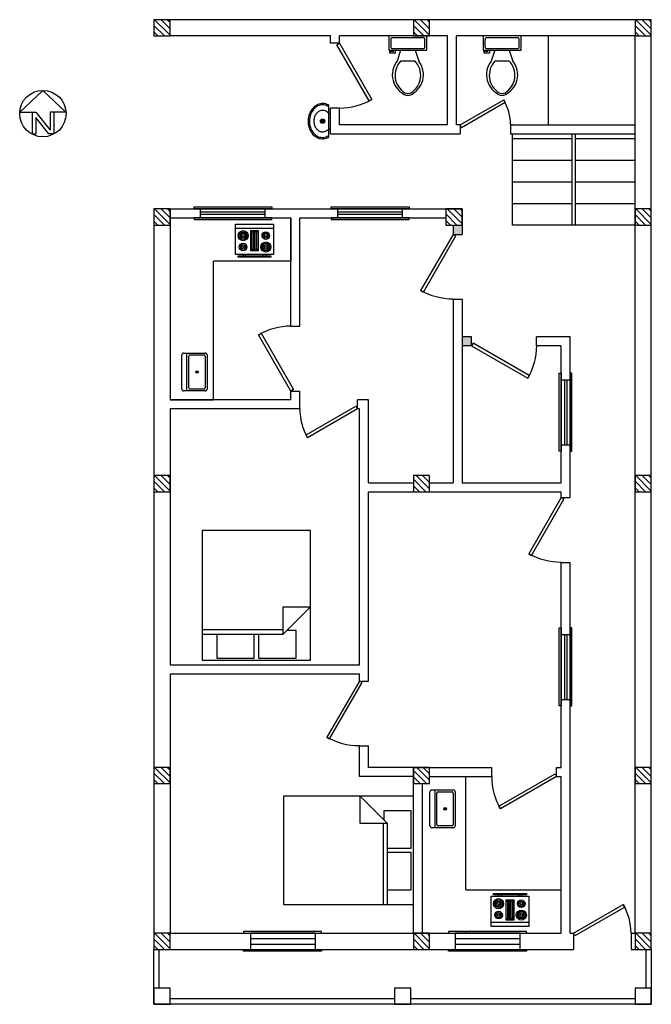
# Model space of a CAD drawing. Header units: inches. Extents: x -273 to 77, y 2307 to 2853.
import ezdxf

# ---------------------------------------------------------------- set-up
doc = ezdxf.new("R2010")
doc.units = ezdxf.units.IN

# ---------------------------------------------------------------- blocks, each defined once
blk = doc.blocks.new('*U3')
for p, q in [((0, 0), (0, -5)), ((36, 0), (36, -5))]:
    blk.add_line(p, q)
blk.add_lwpolyline([(0, 0), (31.18, 18), (32.05, 16.48), (0.87, -1.52)], close=True)
blk.add_arc((0, 0), 36, 0, 30)
blk = doc.blocks.new('*U4')
for p, q in [((0, 0), (0, -5)), ((28, 0), (28, -5))]:
    blk.add_line(p, q)
blk.add_lwpolyline([(0, 0), (24.25, 14), (25.12, 12.48), (0.87, -1.52)], close=True)
blk.add_arc((0, 0), 28, 0, 30)
blk = doc.blocks.new('Window')
for p, q in [((0, 6.11), (36, 6.11)), ((0, 2.89), (36, 2.89))]:
    blk.add_line(p, q)
for points in [[(-3.78, 9), (39.46, 9), (39.46, 9.86), (-3.78, 9.86)], [(0, 0), (36, 0), (36, 9), (0, 9)], [(-3.78, 0), (39.46, 0), (39.46, -1.06), (-3.78, -1.06)]]:
    blk.add_lwpolyline(points, close=True)
blk = doc.blocks.new('5 inch window')
for p, q in [((-28.14, 2532.39), (-28.14, 2496.39)), ((-26.93, 2532.39), (-26.93, 2496.39))]:
    blk.add_line(p, q)
for points in [[(-30.03, 2536.17), (-30.03, 2492.93), (-31.1, 2492.93), (-31.1, 2536.17)], [(-25.03, 2536.17), (-25.03, 2492.93), (-24.17, 2492.93), (-24.17, 2536.17)], [(-30.03, 2532.39), (-30.03, 2496.39), (-25.03, 2496.39), (-25.03, 2532.39)]]:
    blk.add_lwpolyline(points, close=True)
blk = doc.blocks.new('Toilet - top')
for p, q in [((9.5, -6), (9.5, -2)), ((-10, -8.5), (-8, -8.5)), ((-10, -9.5), (-10, -8.5)), ((-7, -9.5), (-10, -9.5)), ((-8, -8.5), (-8, -8)), ((-7, -8), (-7, -9.5)), ((-4, -8), (-6, -14)), ((4, -8), (6, -14)), ((4, -14), (-4, -14))]:
    blk.add_line(p, q)
blk.add_lwpolyline([(10.5, -8), (10.5, 0), (-10.5, 0), (-10.5, -8)], close=True)
for points in [[(-9.5, -2), (-9.5, -6)], [(8.5, -1), (-8.5, -1)], [(-8.5, -7), (8.5, -7)]]:
    blk.add_lwpolyline(points)
for centre, radius, start, end in [((-8.62, -1.88), 0.884, 81.8699, 188.1301), ((8.62, -1.88), 0.884, 351.8699, 98.1301), ((-8.62, -6.12), 0.884, 171.8699, 278.1301), ((8.62, -6.12), 0.884, 261.8699, 8.1301), ((3.52, -21.58), 12.17, 141.4691, 247.9714), ((4.2, -21.82), 11.33, 136.3677, 238.9468), ((-3.52, -21.58), 12.17, 292.0284, 38.5307), ((-4.2, -21.82), 11.33, 301.053, 43.6321), ((0, -27.88), 4, 245.7318, 294.2682), ((0, -29), 4, 254.8605, 285.1395)]:
    blk.add_arc(centre, radius, start, end)
blk = doc.blocks.new('Sink')
for p, q in [((0, -8.86), (0, 8.86)), ((-3.38, -0.86), (-3.38, 0.74)), ((-4.18, -0.06), (-2.58, -0.06))]:
    blk.add_line(p, q)
at = {"linetype": 'Continuous'}
for points in [[(0, 8.86, 0.003682), (-0.11, 8.92, 0.117634), (-3.07, 9.73, 0.117634), (-6.07, 9.12, 0.104469), (-8.82, 7.05, 0.090016), (-10.64, 4.01, 0.08192), (-11.39, 0.2, 0.08192), (-10.89, -3.65, 0.090016), (-9.27, -6.79, 0.104469), (-6.66, -9.04, 0.117634), (-3.7, -9.84, 0.117634), (-0.69, -9.23, 0.023465), (0, -8.86, 0.023465)], [(0, 7.96, 0.020593), (-0.54, 8.28, 0.118622), (-3.25, 8.97, 0.118622), (-5.98, 8.36, 0.104678), (-8.47, 6.4, 0.089562), (-10.08, 3.57, 0.081185), (-10.7, 0.05, 0.081185), (-10.17, -3.5, 0.089562), (-8.65, -6.37, 0.104678), (-6.22, -8.39, 0.118622), (-3.51, -9.08, 0.118622), (-0.78, -8.47, 0.029377), (0, -8.03)], [(0, 4.2, 0.098233), (-1.52, 5.43, 0.118283), (-3.32, 5.88, 0.118283), (-5.12, 5.47, 0.104607), (-6.75, 4.18, 0.089718), (-7.8, 2.32, 0.081436), (-8.21, 0, 0.081436), (-7.86, -2.33, 0.089718), (-6.84, -4.22, 0.104607), (-5.24, -5.54, 0.118283), (-3.45, -5.99, 0.118283), (-1.65, -5.58, 0.104607), (-0.01, -4.29, 0.000888), (0, -4.27)]]:
    blk.add_lwpolyline(points, format="xyb", dxfattribs=at)
for radius in [1.2, 0.8]:
    blk.add_circle((-3.38, -0.06), radius)
blk = doc.blocks.new('Bed')
at = {"linetype": 'Continuous'}
for p, q in [((-59.99999, 0), (-59.99999, 72.00003)), ((-59.99999, 72.00003), (0, 72.00003)), ((0, 72.00003), (0, 0)), ((-52, 70.80003), (-31.20001, 70.80003)), ((-52, 57.60003), (-52, 70.80003)), ((-31.20001, 70.80003), (-31.20001, 57.60003)), ((-28.8, 70.80003), (-8, 70.80003)), ((-28.8, 57.60003), (-28.8, 70.80003)), ((-8, 70.80003), (-8, 55.60003)), ((-59.99999, 57.60003), (-15.19999, 57.60003)), ((-15.19999, 55.20003), (-59.99999, 55.20003)), ((0, 42.40003), (-15.19999, 57.60003)), ((-15.19999, 57.60003), (-15.19999, 42.40003)), ((-8, 55.60003), (-13.20063, 55.60003)), ((-15.19999, 42.40003), (0, 42.40003)), ((0, 0), (-59.99999, 0))]:
    blk.add_line(p, q, dxfattribs=at)
blk = doc.blocks.new('Door 10 inch')
for p, q in [((0, 9), (0, 0)), ((32, 9), (32, 0))]:
    blk.add_line(p, q)
blk.add_lwpolyline([(0, 9), (27.71, 25), (28.59, 23.48), (0.87, 7.48)], close=True)
blk.add_arc((0, 9), 32, 0, 30)
blk = doc.blocks.new('*U2')
for p, q in [((0, 0), (0, -5)), ((32, 0), (32, -5))]:
    blk.add_line(p, q)
blk.add_lwpolyline([(0, 0), (27.71, 16), (28.59, 14.48), (0.87, -1.52)], close=True)
blk.add_arc((0, 0), 32, 0, 30)
blk = doc.blocks.new('Range-Oven - 30 in top')
for p, q in [((0, -3), (30, -3)), ((12, -6), (18, -6)), ((13, -20), (13, -6)), ((14, -6), (14, -20)), ((15, -20), (15, -6)), ((16, -6), (16, -20)), ((17, -20), (17, -6)), ((18, -20), (12, -20)), ((6, -24), (6, -25)), ((8, -25), (8, -24)), ((22, -25), (22, -24)), ((24, -24), (24, -25))]:
    blk.add_line(p, q)
for points in [[(0, -24), (0, 0), (30, 0), (30, -24)], [(12, -21), (12, -5), (18, -5), (18, -21)], [(2, -26), (2, -25), (28, -25), (28, -26)]]:
    blk.add_lwpolyline(points, close=True)
for centre, radius in [((6, -9), 4), ((6, -9), 3), ((6, -9), 2), ((24, -9), 3), ((24, -9), 2), ((6, -18), 3), ((6, -9), 1), ((24, -18), 4), ((24, -18), 3), ((24, -9), 1), ((6, -18), 2), ((6, -18), 1), ((24, -18), 2), ((24, -18), 1)]:
    blk.add_circle(centre, radius)
blk = doc.blocks.new('Sink-single - 30 in top')
blk.add_line((-15, -3.999996), (15, -3.999996))
for points in [[(-13.5, 0), (13.5, 0)], [(-15, -18.499996), (-15, -1.5)], [(-13.5, -17.499996), (-13.5, -6.499996)], [(-12.5, -5.499996), (12.5, -5.499996)], [(13.5, -6.499996), (13.5, -17.499996)], [(15, -1.5), (15, -18.499996)], [(13.5, -19.999996), (-13.5, -19.999996)], [(12.5, -18.499996), (-12.5, -18.499996)]]:
    blk.add_lwpolyline(points)
for radius in [1, 0.5]:
    blk.add_circle((0, -11.999996), radius)
for centre, radius, start, end in [((-13.5, -1.5), 1.5, 90, 180), ((-12.5, -6.499996), 1, 90, 180), ((12.5, -6.499996), 1, 0, 90), ((13.5, -1.5), 1.5, 0, 90), ((-13.5, -18.499996), 1.5, 180, 270), ((-12.5, -17.499996), 1, 180, 270), ((12.5, -17.499996), 1, 270, 0), ((13.5, -18.499996), 1.5, 270, 0)]:
    blk.add_arc(centre, radius, start, end)
blk = doc.blocks.new('North Arrow')
for p, q in [((0, 0), (-12.86, -11.999)), ((0, 0), (12.782, -11.999)), ((-12.86, -11.999), (-6, -11.999)), ((-6, -11.999), (-6, -23.999)), ((-6, -11.999), (-4, -11.999)), ((-4, -11.999), (4, -21.999)), ((3.195, -23.996), (-4, -15.002)), ((-4, -15.002), (-4, -23.999)), ((4, -11.999), (4, -21.999)), ((6, -11.999), (4, -11.999)), ((12.782, -11.999), (6, -11.999)), ((6, -11.999), (6, -23.999)), ((-6, -23.999), (-4, -23.999)), ((6, -23.999), (3.195, -23.999))]:
    blk.add_line(p, q)
blk.add_circle((-0.013, -12.745), 12.885)

msp = doc.modelspace()

# ---------------------------------------------------------------- hatches: boundary and pattern name
at = {"true_color": 0xcd2027}
h = msp.add_hatch(dxfattribs=at)
h.set_pattern_fill('ANSI31', color=242, scale=0.8, angle=90)
h.set_pattern_definition([(135, (217.7713, 2767.363), (-1.796051, -1.796051), [])])
h.paths.add_polyline_path([(-199.05, 2853.31), (-199.05, 2844.31), (-190.05, 2844.31), (-190.05, 2853.31)])
h = msp.add_hatch(dxfattribs=at)
h.set_pattern_fill('ANSI31', color=242, scale=0.8, angle=90)
h.set_pattern_definition([(135, (361.7713, 2767.363), (-1.796051, -1.796051), [])])
h.paths.add_polyline_path([(-55.05, 2853.31), (-55.05, 2844.31), (-46.05, 2844.31), (-46.05, 2853.31)])
h = msp.add_hatch(dxfattribs=at)
h.set_pattern_fill('ANSI31', color=242, scale=0.8, angle=90)
h.set_pattern_definition([(135, (484.7713, 2767.363), (-1.796051, -1.796051), [])])
h.paths.add_polyline_path([(67.95, 2853.31), (67.95, 2844.31), (76.95, 2844.31), (76.95, 2853.31)])
h = msp.add_hatch(dxfattribs=at)
h.set_pattern_fill('ANSI31', color=242, scale=0.8, angle=90)
h.set_pattern_definition([(135, (217.7713, 2662.363), (-1.796051, -1.796051), [])])
h.paths.add_polyline_path([(-199.05, 2748.31), (-199.05, 2739.31), (-190.05, 2739.31), (-190.05, 2748.31)])
h = msp.add_hatch(dxfattribs=at)
h.set_pattern_fill('ANSI31', color=242, scale=0.8, angle=90)
h.paths.add_polyline_path([(-28.05, 2748.31), (-37.05, 2748.31), (-37.05, 2739.31), (-28.05, 2739.31)])
h = msp.add_hatch(dxfattribs=at)
h.set_pattern_fill('ANSI31', color=242, scale=0.8, angle=90)
h.set_pattern_definition([(135, (484.7713, 2662.363), (-1.796051, -1.796051), [])])
h.paths.add_polyline_path([(67.95, 2748.31), (67.95, 2739.31), (76.95, 2739.31), (76.95, 2748.31)])
h = msp.add_hatch(color=256)
h.dxf.hatch_style = 1
h.paths.add_polyline_path([(-22.81, 2677.31), (-28.05, 2677.31), (-28.05, 2672.31), (-22.81, 2672.31)])
h.paths.add_polyline_path([(-28.05, 2739.31), (-33.05, 2739.31), (-33.05, 2734.18), (-28.05, 2734.18)])
h = msp.add_hatch(dxfattribs=at)
h.set_pattern_fill('ANSI31', color=242, scale=0.8, angle=90)
h.set_pattern_definition([(135, (217.7713, 2514.363), (-1.796051, -1.796051), [])])
h.paths.add_polyline_path([(-199.05, 2600.31), (-199.05, 2591.31), (-190.05, 2591.31), (-190.05, 2600.31)])
h = msp.add_hatch(dxfattribs=at)
h.set_pattern_fill('ANSI31', color=242, scale=0.8, angle=90)
h.paths.add_polyline_path([(-46.05, 2600.31), (-55.05, 2600.31), (-55.05, 2595.31), (-55.05, 2591.31), (-46.05, 2591.31), (-46.05, 2595.31)])
h = msp.add_hatch(dxfattribs=at)
h.set_pattern_fill('ANSI31', color=242, scale=0.8, angle=90)
h.set_pattern_definition([(135, (484.7713, 2514.363), (-1.796051, -1.796051), [])])
h.paths.add_polyline_path([(67.95, 2600.31), (67.95, 2591.31), (76.95, 2591.31), (76.95, 2600.31)])
h = msp.add_hatch(dxfattribs=at)
h.set_pattern_fill('ANSI31', color=242, scale=0.8, angle=90)
h.set_pattern_definition([(135, (217.7713, 2352.363), (-1.796051, -1.796051), [])])
h.paths.add_polyline_path([(-199.05, 2438.31), (-199.05, 2429.31), (-190.05, 2429.31), (-190.05, 2438.31)])
h = msp.add_hatch(dxfattribs=at)
h.set_pattern_fill('ANSI31', color=242, scale=0.8, angle=90)
h.paths.add_polyline_path([(-55.05, 2438.31), (-55.05, 2429.31), (-46.05, 2429.31), (-46.05, 2438.31)])
h = msp.add_hatch(dxfattribs=at)
h.set_pattern_fill('ANSI31', color=242, scale=0.8, angle=90)
h.set_pattern_definition([(135, (484.7713, 2352.363), (-1.796051, -1.796051), [])])
h.paths.add_polyline_path([(67.95, 2438.31), (67.95, 2429.31), (76.95, 2429.31), (76.95, 2438.31)])
h = msp.add_hatch(dxfattribs=at)
h.set_pattern_fill('ANSI31', color=242, scale=0.8, angle=90)
h.set_pattern_definition([(135, (217.7713, 2260.363), (-1.796051, -1.796051), [])])
h.paths.add_polyline_path([(-199.05, 2346.31), (-199.05, 2337.31), (-190.05, 2337.31), (-190.05, 2346.31)])
h = msp.add_hatch(dxfattribs=at)
h.set_pattern_fill('ANSI31', color=242, scale=0.8, angle=90)
h.set_pattern_definition([(135, (361.7713, 2260.363), (-1.796051, -1.796051), [])])
h.paths.add_polyline_path([(-55.05, 2346.31), (-55.05, 2337.31), (-46.05, 2337.31), (-46.05, 2346.31)])
h = msp.add_hatch(dxfattribs=at)
h.set_pattern_fill('ANSI31', color=242, scale=0.8, angle=90)
h.set_pattern_definition([(135, (484.7713, 2260.363), (-1.796051, -1.796051), [])])
h.paths.add_polyline_path([(67.95, 2346.31), (67.95, 2337.31), (76.95, 2337.31), (76.95, 2346.31)])

# ---------------------------------------------------------------- linework, layer by layer
for p, q in [((-101.05, 2844.31), (-190.05, 2844.31)), ((-101.05, 2840.25), (-101.05, 2844.31)), ((-36.05, 2844.31), (-96.05, 2844.31)), ((-96.05, 2840.25), (-96.05, 2844.31)), ((-36.05, 2794.87), (-36.05, 2844.31)), ((67.95, 2844.31), (-31.05, 2844.31)), ((-31.05, 2794.87), (-31.05, 2844.31)), ((19.95, 2794.87), (19.95, 2844.31)), ((67.95, 2346.31), (67.95, 2844.31)), ((-101.05, 2789.87), (-101.05, 2804.25)), ((-96.05, 2794.87), (-96.05, 2804.25)), ((-102.05, 2801.26), (-101.05, 2801.26)), ((-102.05, 2792.79), (-101.05, 2792.77)), ((-36.05, 2794.87), (-96.05, 2794.87)), ((-29.19, 2794.87), (-31.05, 2794.87)), ((-29.19, 2794.87), (-31.05, 2794.87)), ((-1.19, 2794.87), (67.95, 2794.87)), ((-0.05, 2794.87), (-1.19, 2794.87)), ((-101.05, 2789.87), (-29.19, 2789.87)), ((-1.19, 2789.87), (67.95, 2789.87)), ((-0.05, 2739.31), (-0.05, 2789.87)), ((-0.05, 2787.31), (32.95, 2787.31)), ((32.95, 2739.31), (32.95, 2789.87)), ((34.95, 2739.31), (34.95, 2789.87)), ((34.95, 2787.31), (67.95, 2787.31)), ((-0.05, 2775.31), (32.95, 2775.31)), ((34.95, 2775.31), (67.95, 2775.31)), ((-0.05, 2763.31), (32.95, 2763.31)), ((34.95, 2763.31), (67.95, 2763.31)), ((-0.05, 2751.31), (32.95, 2751.31)), ((34.95, 2751.31), (67.95, 2751.31)), ((-190.05, 2748.31), (-190.05, 2642.31)), ((-190.05, 2748.31), (-28.05, 2748.31)), ((-190.05, 2743.31), (-123.05, 2743.31)), ((-123.05, 2683.22), (-123.05, 2743.31)), ((-123.05, 2743.31), (-123.05, 2719.31)), ((-118.05, 2743.31), (-37.05, 2743.31)), ((-118.05, 2683.22), (-118.05, 2743.31)), ((-28.05, 2748.31), (-28.05, 2734.18)), ((-33.05, 2739.31), (-33.05, 2734.18)), ((67.95, 2739.31), (-0.05, 2739.31)), ((-123.05, 2719.31), (-166.05, 2719.31)), ((-166.05, 2642.31), (-166.05, 2719.31)), ((-33.05, 2698.18), (-33.05, 2596.31)), ((-28.05, 2698.18), (-28.05, 2596.31)), ((-22.81, 2677.31), (-28.05, 2677.31)), ((-22.81, 2672.31), (-28.05, 2672.31)), ((31.95, 2677.31), (13.19, 2677.31)), ((26.95, 2672.31), (13.19, 2672.31)), ((26.95, 2596.31), (26.95, 2672.31)), ((31.95, 2600.31), (31.95, 2677.31)), ((-123.05, 2642.31), (-123.05, 2647.22)), ((-118.05, 2642.31), (-118.05, 2647.22)), ((-123.05, 2642.31), (-190.05, 2642.31)), ((-190.05, 2642.31), (-166.05, 2642.31)), ((-80.05, 2642.31), (-86.05, 2642.31)), ((-80.05, 2596.31), (-80.05, 2642.31)), ((-190.05, 2637.31), (-190.05, 2495.31)), ((-118.05, 2637.31), (-190.05, 2637.31)), ((-85.05, 2637.31), (-86.05, 2637.31)), ((-85.05, 2495.31), (-85.05, 2637.31)), ((-80.05, 2596.31), (-55.05, 2596.31)), ((-46.05, 2596.31), (-33.05, 2596.31)), ((-28.05, 2596.31), (26.95, 2596.31)), ((31.95, 2588.07), (31.95, 2600.31)), ((-80.05, 2591.31), (-55.05, 2591.31)), ((-80.05, 2486.25), (-80.05, 2591.31)), ((-46.05, 2591.31), (26.95, 2591.31)), ((26.95, 2588.07), (26.95, 2591.31)), ((26.95, 2438.31), (26.95, 2552.07)), ((31.95, 2346.31), (31.95, 2552.07)), ((-190.05, 2495.31), (-85.05, 2495.31)), ((-190.05, 2490.31), (-85.05, 2490.31)), ((-190.05, 2490.31), (-190.05, 2346.31)), ((-85.05, 2486.25), (-85.05, 2490.31)), ((-85.05, 2433.31), (-85.05, 2450.25)), ((-80.05, 2438.31), (-80.05, 2450.25)), ((-55.05, 2438.31), (-80.05, 2438.31)), ((-55.05, 2346.31), (-55.05, 2438.31)), ((-55.05, 2438.31), (-11.61, 2438.31)), ((24.39, 2438.31), (26.95, 2438.31)), ((-55.05, 2433.31), (-85.05, 2433.31)), ((-46.05, 2433.31), (-11.61, 2433.31)), ((-26.05, 2370.31), (-26.05, 2433.31)), ((24.39, 2433.31), (26.95, 2433.31)), ((26.95, 2346.31), (26.95, 2433.31)), ((-50.05, 2346.31), (-50.05, 2429.31)), ((-26.05, 2370.31), (26.95, 2370.31)), ((-190.05, 2346.31), (26.95, 2346.31)), ((-26.05, 2346.31), (-26.05, 2347.17)), ((31.95, 2346.31), (33.69, 2346.31)), ((65.69, 2346.31), (67.95, 2346.31)), ((-199.05, 2306.84), (-199.05, 2337.31)), ((-199.05, 2337.31), (33.69, 2337.31)), ((-196.05, 2315.84), (-196.05, 2337.31)), ((65.69, 2337.31), (76.95, 2337.31)), ((73.95, 2337.31), (73.95, 2315.84)), ((76.95, 2337.31), (76.95, 2306.84)), ((76.95, 2306.84), (-199.05, 2306.84)), ((-65.55, 2309.84), (-190.05, 2309.84)), ((67.95, 2309.84), (-56.55, 2309.84))]:
    msp.add_line(p, q)
for points in [[(65.69, 2337.31), (76.95, 2337.31), (76.95, 2853.31), (-199.05, 2853.31), (-199.05, 2844.31)], [(-199.05, 2748.31), (-199.05, 2337.31), (33.69, 2337.31)]]:
    msp.add_lwpolyline(points)
for points in [[(-190.05, 2844.31), (-190.05, 2853.31), (-199.05, 2853.31), (-199.05, 2844.31)], [(-46.05, 2844.31), (-46.05, 2853.31), (-55.05, 2853.31), (-55.05, 2844.31)], [(76.95, 2844.31), (76.95, 2853.31), (67.95, 2853.31), (67.95, 2844.31)], [(-190.05, 2739.31), (-190.05, 2748.31), (-199.05, 2748.31), (-199.05, 2739.31)], [(-28.05, 2739.31), (-28.05, 2748.31), (-37.05, 2748.31), (-37.05, 2739.31)], [(76.95, 2739.31), (76.95, 2748.31), (67.95, 2748.31), (67.95, 2739.31)], [(-190.05, 2591.31), (-190.05, 2600.31), (-199.05, 2600.31), (-199.05, 2591.31)], [(-55.05, 2600.31), (-55.05, 2595.31), (-55.05, 2591.31), (-46.05, 2591.31), (-46.05, 2595.31), (-46.05, 2600.31)], [(76.95, 2591.31), (76.95, 2600.31), (67.95, 2600.31), (67.95, 2591.31)], [(-190.05, 2429.31), (-190.05, 2438.31), (-199.05, 2438.31), (-199.05, 2429.31)], [(-46.05, 2429.31), (-46.05, 2438.31), (-55.05, 2438.31), (-55.05, 2429.31)], [(76.95, 2429.31), (76.95, 2438.31), (67.95, 2438.31), (67.95, 2429.31)], [(-190.05, 2337.31), (-190.05, 2346.31), (-199.05, 2346.31), (-199.05, 2337.31)], [(-46.05, 2337.31), (-46.05, 2346.31), (-55.05, 2346.31), (-55.05, 2337.31)], [(76.95, 2337.31), (76.95, 2346.31), (67.95, 2346.31), (67.95, 2337.31)], [(-199.05, 2306.84), (-190.05, 2306.84), (-190.05, 2315.84), (-199.05, 2315.84)], [(-65.55, 2306.84), (-56.55, 2306.84), (-56.55, 2315.84), (-65.55, 2315.84)], [(67.95, 2306.84), (76.95, 2306.84), (76.95, 2315.84), (67.95, 2315.84)]]:
    msp.add_lwpolyline(points, close=True)
for points in [[(17.68, 2755.16, 0, 0, 0), (17.68, 2771.81, 4, 0, 0), (17.68, 2780.74, 0, 0, 0)], [(51.56, 2779.67, 0, 0, 0), (51.56, 2763.02, 4, 0, 0), (51.56, 2754.09, 0, 0, 0)]]:
    msp.add_lwpolyline(points, format="xyseb")

# ---------------------------------------------------------------- block references
for name, p in [('Toilet - top', (-58.12, 2844.31)), ('Toilet - top', (-5.83, 2844.31)), ('North Arrow', (-260.6, 2813.94)), ('*U4', (-29.19, 2794.87)), ('Sink', (-102.05, 2797.06)), ('5 inch window', (56.98, 120.92)), ('5 inch window', (56.98, -20.4)), ('Door 10 inch', (33.69, 2337.31)), ('Window', (-145.46, 2337.31)), ('Window', (-31.83, 2337.31))]:
    msp.add_blockref(name, p)
for name, p, rotation in [('*U3', (-96.05, 2840.25), 270), ('5 inch window', (-2669.69, 2718.27), 270), ('5 inch window', (-2593.55, 2718.27), 270), ('*U3', (-123.05, 2647.22), 90.00000000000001), ('*U2', (-86.05, 2637.31), 180), ('*U3', (24.39, 2433.31), 180)]:
    msp.add_blockref(name, p, dxfattribs=dict(rotation=rotation))
at = {"xscale": 0.7, "yscale": 0.7, "zscale": 0.7}
msp.add_blockref('Range-Oven - 30 in top', (-153.74, 2739.75), dxfattribs=at)
at = {"xscale": -1}
for name, p, rotation in [('*U3', (-33.05, 2734.18), 90), ('*U3', (-22.81, 2672.31), 180), ('*U3', (26.95, 2588.07), 90), ('Bed', (-112.19, 2569.83), 180), ('*U3', (-85.05, 2486.25), 90), ('Bed', (-127.05, 2422.31), 270)]:
    msp.add_blockref(name, p, dxfattribs=dict(at, rotation=rotation))
at = {"xscale": 0.7, "yscale": 0.7, "zscale": 0.7}
for name, p, rotation in [('Sink-single - 30 in top', (-183.51, 2657.78), 90), ('Sink-single - 30 in top', (-45.85, 2415.32), 90), ('Range-Oven - 30 in top', (9.02, 2350.08), 180)]:
    msp.add_blockref(name, p, dxfattribs=dict(at, rotation=rotation))

doc.saveas('drawing.dxf')
